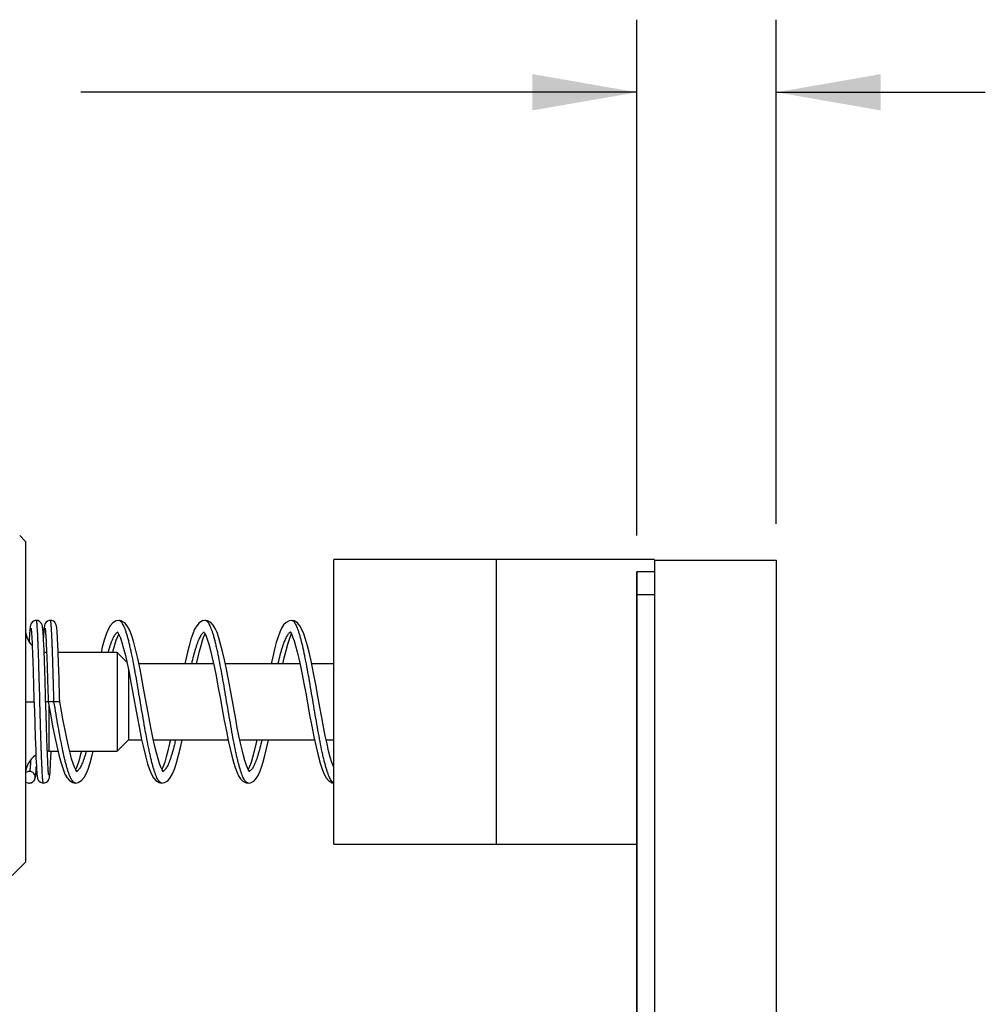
# Model space of a CAD drawing. Header units: inches. Extents: x 0 to 34, y 0 to 22.
# Tile 39 of 41: x 21.8 to 23.5, y 16.3 to 18. Entities that reach past the tile are written whole.
import ezdxf

# ---------------------------------------------------------------- set-up
doc = ezdxf.new("R2010")
doc.units = ezdxf.units.IN
doc.header["$LTSCALE"] = 1.87
doc.header["$MEASUREMENT"] = 0
doc.layers.get('0').update_dxf_attribs({"linetype": 'CONTINUOUS'})
doc.layers.add('DATUMCURVES', color=7, linetype='CONTINUOUS')
doc.layers.add('DIMENSIONS', color=7, linetype='CONTINUOUS')
doc.styles.get("Standard").update_dxf_attribs({"font": 'txt', "width": 0.8})
doc.dimstyles.new('DIMSTYLE_2', dxfattribs={"dimtxt": 0.125, "dimasz": 0.18, "dimexe": 0.18, "dimexo": 0.0625, "dimgap": 0.09, "dimtad": 0, "dimtih": 1, "dimtoh": 1, "dimdec": 3, "dimlfac": 0.5, "dimzin": 4, "dimdsep": 46, "dimtxsty": 'STANDARD', "dimblk": '_FILLED', "dimblk1": '_FILLED', "dimblk2": '_FILLED', "dimcen": 0.09, "dimadec": 0, "dimazin": 0, "dimtp": 0.001, "dimtm": 0.001, "dimtfac": 1, "dimtdec": 3, "dimtofl": 0, "dimtmove": 0, "dimatfit": 3, "dimldrblk": '_FILLED', "dimfxl": 1, "dimtolj": 1, "dimtzin": 4, "dimarcsym": 0})

# ---------------------------------------------------------------- blocks, each defined once
blk = doc.blocks.new('_FILLED')
at = {"color": 0, "linetype": 'BYBLOCK'}
blk.add_solid([(0, 0), (-1, 0.1736), (-1, -0.1736)], dxfattribs=at)
blk = doc.blocks.new('*D3')
at = {"layer": 'DIMENSIONS', "color": 2, "linetype": 'CONTINUOUS'}
for p, q in [((22.9057, 17.0749), (22.9057, 17.9634)), ((23.1457, 17.0949), (23.1457, 17.9634)), ((22.9057, 17.8384), (21.9482, 17.8384)), ((23.1457, 17.8384), (23.5057, 17.8384))]:
    blk.add_line(p, q, dxfattribs=at)
at = {"layer": 'DIMENSIONS', "color": 2, "linetype": 'CONTINUOUS', "xscale": 0.18, "yscale": 0.18, "zscale": 0.18}
blk.add_blockref('_FILLED', (22.9057, 17.8384), dxfattribs=at)
at = {"layer": 'DIMENSIONS', "color": 2, "linetype": 'CONTINUOUS', "xscale": 0.18, "yscale": 0.18, "zscale": 0.18, "rotation": 180}
blk.add_blockref('_FILLED', (23.1457, 17.8384), dxfattribs=at)
at = {"layer": 'DIMENSIONS', "color": 2, "linetype": 'CONTINUOUS', "width": 0.8}
for s, p in [('.120', (20.7607, 17.7759)), ('[', (21.2857, 17.7759)), ('3.05', (21.3857, 17.7759)), (']', (21.7857, 17.7759))]:
    blk.add_text(s, height=0.125, dxfattribs=at).set_placement(p)

msp = doc.modelspace()

# ---------------------------------------------------------------- linework, layer by layer
at = {"color": 7, "linetype": 'CONTINUOUS'}
for p, q in [((21.8526, 17.0648), (21.8428, 17.0746)), ((21.8526, 17.0648), (21.8526, 16.5121)), ((22.3837, 16.5434), (22.3837, 17.0334)), ((22.9357, 17.0334), (22.3837, 17.0334)), ((22.9357, 17.0324), (22.9357, 6.9044)), ((22.9357, 17.0324), (23.1457, 17.0324)), ((23.1457, 17.0324), (23.1457, 6.9044)), ((22.9057, 6.9244), (22.9057, 17.0124)), ((22.9357, 17.0124), (22.9057, 17.0124)), ((22.9357, 16.9724), (22.9057, 16.9724)), ((22.0133, 16.9284), (22.0132, 16.9284)), ((22.162, 16.9284), (22.162, 16.9284)), ((22.3108, 16.9284), (22.3107, 16.9284)), ((21.8592, 16.8973), (21.8589, 16.8922)), ((21.8634, 16.9022), (21.8637, 16.8971)), ((21.8637, 16.8971), (21.864, 16.8911)), ((21.8838, 16.8952), (21.8834, 16.9019)), ((21.8842, 16.887), (21.8838, 16.8952)), ((21.8875, 16.9038), (21.8878, 16.8993)), ((21.8878, 16.8993), (21.888, 16.8941)), ((21.888, 16.8941), (21.8883, 16.8879)), ((21.908, 16.8955), (21.9076, 16.902)), ((21.9084, 16.8877), (21.908, 16.8955)), ((22.0107, 16.9092), (22.0116, 16.908)), ((22.1594, 16.9091), (22.1608, 16.9072)), ((22.3081, 16.9092), (22.3089, 16.9082)), ((21.864, 16.8911), (21.8643, 16.8841)), ((21.8643, 16.8841), (21.8648, 16.8718)), ((21.8846, 16.8768), (21.8842, 16.887)), ((21.8853, 16.8587), (21.8846, 16.8768)), ((21.8883, 16.8879), (21.8888, 16.877)), ((21.8888, 16.877), (21.8893, 16.8641)), ((21.909, 16.8734), (21.9084, 16.8877)), ((21.8648, 16.8718), (21.8653, 16.8574)), ((21.8893, 16.8641), (21.8898, 16.8491)), ((21.9096, 16.856), (21.909, 16.8734)), ((22.0106, 16.8734), (21.909, 16.8734)), ((22.0106, 16.8734), (22.0106, 16.7034)), ((22.0272, 16.8568), (22.0106, 16.8734)), ((21.8653, 16.8574), (21.8659, 16.8409)), ((21.8864, 16.8251), (21.8853, 16.8587)), ((21.8898, 16.8491), (21.8906, 16.8262)), ((21.9105, 16.828), (21.9096, 16.856)), ((22.1766, 16.8538), (22.048, 16.8538)), ((22.3254, 16.8538), (22.1967, 16.8538)), ((22.3837, 16.8538), (22.3455, 16.8538)), ((21.8659, 16.8409), (21.8667, 16.816)), ((22.0303, 16.8424), (22.0303, 16.7231)), ((21.8526, 16.7884), (21.8675, 16.7884)), ((21.9117, 16.7884), (21.8875, 16.7884)), ((21.8895, 16.7245), (21.8887, 16.7464)), ((21.8694, 16.7268), (21.8702, 16.705)), ((21.89, 16.7099), (21.8895, 16.7245)), ((21.8905, 16.6971), (21.89, 16.7099)), ((22.0106, 16.7034), (22.0303, 16.7231)), ((22.0303, 16.7231), (22.0529, 16.7231)), ((22.073, 16.7231), (22.2016, 16.7231)), ((22.2217, 16.7231), (22.3504, 16.7231)), ((22.3705, 16.7231), (22.3837, 16.7231)), ((21.8702, 16.705), (21.8707, 16.6917)), ((21.8707, 16.6917), (21.8711, 16.6842)), ((21.891, 16.6863), (21.8905, 16.6971)), ((21.8926, 16.7034), (21.9085, 16.7034)), ((21.896, 16.6839), (21.8964, 16.6918)), ((21.8964, 16.6918), (21.8968, 16.7034)), ((21.9287, 16.7034), (22.0106, 16.7034)), ((21.8711, 16.6842), (21.8714, 16.6778)), ((21.8714, 16.6778), (21.8717, 16.6725)), ((21.8913, 16.6802), (21.891, 16.6863)), ((21.8916, 16.675), (21.8913, 16.6802)), ((21.8957, 16.6775), (21.896, 16.6839)), ((21.8594, 16.6684), (21.8593, 16.6684)), ((22.0902, 16.6677), (22.0896, 16.6685)), ((22.2389, 16.6677), (22.2385, 16.6683)), ((21.8592, 16.6484), (21.8593, 16.6484)), ((21.8592, 16.6484), (21.8593, 16.6484)), ((21.9389, 16.6484), (21.9388, 16.6484)), ((22.0877, 16.6484), (22.0876, 16.6484)), ((22.2364, 16.6484), (22.2363, 16.6484)), ((22.3837, 16.5434), (22.9057, 16.5434)), ((21.83, 16.4894), (21.8526, 16.5121))]:
    msp.add_line(p, q, dxfattribs=at)
for points in [[(21.8714, 16.9284), (21.8695, 16.9282), (21.8664, 16.9271), (21.8641, 16.9253), (21.8626, 16.9233), (21.8618, 16.9217), (21.8614, 16.9205), (21.8612, 16.9195), (21.861, 16.9185), (21.8608, 16.9175), (21.8606, 16.9164), (21.8605, 16.9151), (21.8603, 16.9138), (21.8602, 16.9123), (21.8601, 16.9107), (21.8599, 16.9089), (21.8598, 16.907), (21.8596, 16.9049), (21.8595, 16.9025), (21.8592, 16.8973)], [(21.8834, 16.9019), (21.8832, 16.9048), (21.8831, 16.9073), (21.8829, 16.9096), (21.8827, 16.9116), (21.8825, 16.9134), (21.8824, 16.9149), (21.8822, 16.9163), (21.8821, 16.9174), (21.8819, 16.9185), (21.8817, 16.9195), (21.8814, 16.9205), (21.881, 16.9218), (21.8802, 16.9234), (21.8788, 16.9252), (21.8767, 16.927), (21.8737, 16.9282), (21.8714, 16.9284)], [(21.8957, 16.9284), (21.8936, 16.9282), (21.8906, 16.9271), (21.8883, 16.9253), (21.8868, 16.9233), (21.8861, 16.9217), (21.8856, 16.9205), (21.8854, 16.9194), (21.8852, 16.9183), (21.885, 16.9172), (21.8848, 16.9161), (21.8847, 16.9147), (21.8845, 16.9132), (21.8844, 16.9116), (21.8842, 16.9097), (21.884, 16.9076), (21.8839, 16.9053), (21.8837, 16.9028), (21.8835, 16.8996)], [(21.9076, 16.902), (21.9075, 16.9048), (21.9073, 16.9073), (21.9071, 16.9095), (21.907, 16.9115), (21.9068, 16.9133), (21.9066, 16.9148), (21.9065, 16.9162), (21.9063, 16.9174), (21.9061, 16.9185), (21.9059, 16.9195), (21.9056, 16.9206), (21.9052, 16.9218), (21.9044, 16.9234), (21.903, 16.9253), (21.9007, 16.9271), (21.8978, 16.9282), (21.8957, 16.9284)], [(22.0133, 16.9284), (22.0087, 16.9277), (22.0029, 16.9242), (21.9986, 16.9192), (21.9951, 16.9128), (21.9917, 16.9047), (21.9884, 16.8947), (21.985, 16.8825), (21.9829, 16.8734)], [(22.0639, 16.7693), (22.0573, 16.8055), (22.0537, 16.8251), (22.0499, 16.8446), (22.0461, 16.863), (22.0423, 16.8792), (22.0386, 16.8929), (22.0351, 16.9039), (22.0316, 16.9125), (22.0279, 16.9192), (22.0235, 16.9243), (22.0176, 16.9277), (22.0133, 16.9284)], [(22.162, 16.9284), (22.1574, 16.9277), (22.1518, 16.9243), (22.1475, 16.9195), (22.144, 16.9133), (22.1408, 16.9056), (22.1376, 16.8962), (22.1344, 16.885), (22.1312, 16.8718), (22.1277, 16.8562), (22.1272, 16.8538)], [(22.2055, 16.8084), (22.2021, 16.827), (22.1986, 16.8446), (22.1953, 16.8608), (22.192, 16.8752), (22.1888, 16.8878), (22.1856, 16.8986), (22.1825, 16.9075), (22.1793, 16.9147), (22.1758, 16.9204), (22.1716, 16.9249), (22.166, 16.9279), (22.162, 16.9284)], [(22.3108, 16.9284), (22.307, 16.9279), (22.3015, 16.9252), (22.2973, 16.9209), (22.2938, 16.9154), (22.2907, 16.9086), (22.2876, 16.9002), (22.2846, 16.8903), (22.2816, 16.8788), (22.2785, 16.8657), (22.276, 16.8538)], [(22.3837, 16.675), (22.3829, 16.6768), (22.3803, 16.684), (22.3776, 16.693), (22.3748, 16.7037), (22.372, 16.716), (22.369, 16.7298), (22.366, 16.745), (22.3629, 16.7615), (22.3596, 16.7791), (22.3562, 16.798), (22.3525, 16.818), (22.3487, 16.838), (22.345, 16.856), (22.3416, 16.8716), (22.3383, 16.8849), (22.3351, 16.8961), (22.332, 16.9055), (22.3287, 16.9132), (22.3252, 16.9194), (22.321, 16.9242), (22.3154, 16.9276), (22.3107, 16.9284)], [(21.8622, 16.9151), (21.8622, 16.915), (21.8623, 16.9146), (21.8624, 16.9141), (21.8625, 16.9133), (21.8626, 16.9123), (21.8627, 16.9111), (21.8628, 16.9098), (21.8629, 16.9082), (21.8631, 16.9064), (21.8632, 16.9044), (21.8634, 16.9022)], [(21.8864, 16.9151), (21.8864, 16.9151), (21.8864, 16.915), (21.8865, 16.9147), (21.8866, 16.9142), (21.8867, 16.9135), (21.8868, 16.9126), (21.8869, 16.9116), (21.887, 16.9104), (21.8871, 16.909), (21.8872, 16.9075), (21.8874, 16.9057), (21.8875, 16.9038)], [(22.0031, 16.8734), (22.0038, 16.8765), (22.0065, 16.8864), (22.0091, 16.8947), (22.0115, 16.9011), (22.0133, 16.905)], [(22.0116, 16.908), (22.0136, 16.9044), (22.0161, 16.8985), (22.0188, 16.8904), (22.0217, 16.8802), (22.0247, 16.8681), (22.0278, 16.8544)], [(22.1474, 16.8538), (22.1495, 16.8638), (22.1523, 16.8755), (22.155, 16.8856), (22.1576, 16.894), (22.16, 16.9006), (22.162, 16.905)], [(22.1608, 16.9072), (22.163, 16.9029), (22.1656, 16.8962), (22.1684, 16.8874), (22.1714, 16.8767), (22.1744, 16.8642), (22.1775, 16.8497), (22.1808, 16.8334), (22.1842, 16.8153), (22.1879, 16.7956), (22.1915, 16.7755), (22.1951, 16.7559), (22.1986, 16.7379), (22.2019, 16.7218), (22.205, 16.7076), (22.2079, 16.6952), (22.2108, 16.6845), (22.2137, 16.6753), (22.2166, 16.6675), (22.2197, 16.6611), (22.223, 16.6559), (22.2271, 16.6517), (22.2326, 16.6489), (22.2364, 16.6484)], [(22.2961, 16.8538), (22.2984, 16.8644), (22.3014, 16.8769), (22.3043, 16.8876), (22.3071, 16.8964), (22.3097, 16.903), (22.3108, 16.905)], [(22.3089, 16.9082), (22.3106, 16.9053), (22.3128, 16.9004), (22.3153, 16.8936), (22.3179, 16.885), (22.3206, 16.8747), (22.3234, 16.8629), (22.3262, 16.8497), (22.3292, 16.8352), (22.3321, 16.8197), (22.3352, 16.8031), (22.342, 16.7662)], [(22.0278, 16.8544), (22.031, 16.839), (22.0343, 16.8219), (22.0377, 16.8033), (22.0451, 16.7629)], [(21.8906, 16.8262), (21.8915, 16.7938), (21.8917, 16.7884)], [(21.9117, 16.7884), (21.9115, 16.7956), (21.9105, 16.828)], [(21.8667, 16.816), (21.8673, 16.7955), (21.8677, 16.7813)], [(21.8887, 16.7464), (21.8876, 16.784), (21.8874, 16.7907), (21.8872, 16.7974), (21.8864, 16.8251)], [(22.2385, 16.6683), (22.237, 16.6705), (22.2351, 16.6745), (22.2329, 16.6801), (22.2306, 16.6872), (22.2281, 16.6959), (22.2256, 16.7059), (22.2229, 16.7173), (22.2203, 16.73), (22.2175, 16.7437), (22.2147, 16.7583), (22.2118, 16.7739), (22.2055, 16.8084)], [(21.8677, 16.7813), (21.8679, 16.7741), (21.8694, 16.7268)], [(21.8917, 16.7884), (21.8955, 16.7677), (21.8994, 16.7467), (21.9033, 16.7272), (21.907, 16.7099), (21.9105, 16.695), (21.914, 16.6824), (21.9173, 16.6722), (21.9207, 16.664), (21.9243, 16.6576), (21.9286, 16.6526), (21.9344, 16.6492), (21.9389, 16.6484)], [(21.9415, 16.6677), (21.9415, 16.6677), (21.9409, 16.6684), (21.9392, 16.6711), (21.9371, 16.6757), (21.9347, 16.6822), (21.9321, 16.6904), (21.9295, 16.7004), (21.9267, 16.712), (21.9238, 16.7252), (21.9208, 16.7398), (21.9178, 16.7555), (21.9147, 16.7723), (21.9117, 16.7884)], [(22.0451, 16.7629), (22.049, 16.7425), (22.0527, 16.7236), (22.0563, 16.7072), (22.0597, 16.6932), (22.063, 16.6814), (22.0662, 16.6717), (22.0695, 16.6638), (22.0731, 16.6575), (22.0773, 16.6526), (22.083, 16.6492), (22.0876, 16.6484)], [(22.0896, 16.6685), (22.0879, 16.6712), (22.0858, 16.6757), (22.0835, 16.6822), (22.0809, 16.6903), (22.0783, 16.7002), (22.0755, 16.7115), (22.0727, 16.7242), (22.0699, 16.7381), (22.067, 16.7531), (22.0639, 16.7693)], [(22.342, 16.7662), (22.3456, 16.7466), (22.3493, 16.7279), (22.353, 16.7107), (22.3566, 16.6956), (22.3601, 16.6827), (22.3636, 16.6721), (22.3671, 16.6637), (22.3707, 16.6573), (22.3752, 16.6523), (22.381, 16.649), (22.3837, 16.6486)], [(22.1023, 16.7231), (22.1009, 16.7166), (22.098, 16.7042), (22.0952, 16.6934), (22.0925, 16.6843), (22.09, 16.6771), (22.0877, 16.6719), (22.0876, 16.6718)], [(22.0876, 16.6484), (22.0919, 16.6491), (22.0977, 16.6524), (22.1021, 16.6575), (22.1058, 16.6641), (22.1093, 16.6726), (22.1128, 16.6833), (22.1164, 16.6965), (22.12, 16.7119), (22.1224, 16.7231)], [(22.2363, 16.6484), (22.2403, 16.649), (22.2457, 16.6518), (22.2498, 16.656), (22.2531, 16.6613), (22.2562, 16.6677), (22.2591, 16.6755), (22.262, 16.6848), (22.2649, 16.6956), (22.2679, 16.708), (22.271, 16.7223), (22.2711, 16.7231)], [(22.251, 16.7231), (22.2493, 16.7152), (22.2465, 16.7031), (22.2437, 16.6926), (22.2411, 16.6838), (22.2386, 16.6769), (22.2364, 16.6719), (22.2364, 16.6718)], [(21.9388, 16.6484), (21.9434, 16.6492), (21.9492, 16.6526), (21.9535, 16.6577), (21.9572, 16.6642), (21.9606, 16.6726), (21.964, 16.6832), (21.9676, 16.6963), (21.9693, 16.7034)], [(21.949, 16.7034), (21.9471, 16.6958), (21.9443, 16.6859), (21.9416, 16.678), (21.9392, 16.6723), (21.9389, 16.6718)], [(21.8593, 16.6484), (21.8615, 16.6487), (21.8645, 16.6499), (21.8667, 16.6517), (21.8682, 16.6536), (21.8689, 16.6552), (21.8693, 16.6565), (21.8696, 16.6576), (21.8698, 16.6586), (21.87, 16.6597), (21.8702, 16.661), (21.8703, 16.6624), (21.8705, 16.6639), (21.8706, 16.6656), (21.8708, 16.6676), (21.8709, 16.6697), (21.8711, 16.6721), (21.8713, 16.6747), (21.8714, 16.6773)], [(21.8835, 16.6484), (21.8856, 16.6486), (21.8886, 16.6498), (21.8909, 16.6516), (21.8924, 16.6536), (21.8931, 16.6551), (21.8935, 16.6563), (21.8938, 16.6573), (21.894, 16.6583), (21.8942, 16.6593), (21.8943, 16.6604), (21.8945, 16.6616), (21.8946, 16.663), (21.8948, 16.6645), (21.8949, 16.6661), (21.8951, 16.668), (21.8952, 16.67), (21.8954, 16.6723), (21.8957, 16.6775)], [(21.8928, 16.6618), (21.8928, 16.6619), (21.8927, 16.6622), (21.8926, 16.6628), (21.8925, 16.6636), (21.8924, 16.6646), (21.8923, 16.6658), (21.8921, 16.6672), (21.892, 16.6688), (21.8919, 16.6706), (21.8917, 16.6727), (21.8916, 16.675)], [(21.8717, 16.6725), (21.8719, 16.6702), (21.872, 16.6682), (21.8722, 16.6663), (21.8723, 16.6646), (21.8724, 16.6631), (21.8726, 16.6618), (21.8727, 16.6606), (21.8729, 16.6595), (21.8731, 16.6584), (21.8733, 16.6574), (21.8735, 16.6564), (21.8739, 16.6551), (21.8747, 16.6535), (21.8762, 16.6516), (21.8785, 16.6498), (21.8815, 16.6486), (21.8835, 16.6484)]]:
    msp.add_lwpolyline(points, dxfattribs=at)
for centre, start, end in [((21.8926, 16.9134), 180.0036, 224.7779), ((21.8926, 16.9134), 258.5262, 264.6768), ((21.8926, 16.6634), 123.8113, 179.9964), ((21.8926, 16.6634), 90, 93.4305)]:
    msp.add_arc(centre, 0.04, start, end, dxfattribs=at)
at = {"color": 3, "linetype": 'CONTINUOUS'}
for points, knots in [([(22.6637, 16.7884, 0.445), (22.6637, 16.7929, 0.445), (22.6637, 16.802, 0.4447), (22.6637, 16.8208, 0.4432), (22.6637, 16.8449, 0.439), (22.6637, 16.8742, 0.4302), (22.6637, 16.9138, 0.4126), (22.6637, 16.9602, 0.3792), (22.6637, 17.0035, 0.3242), (22.6637, 17.0283, 0.2621), (22.6637, 17.0334, 0.2193), (22.6637, 17.0334, 0.2)], [0, 0, 0, 0, 0.035088, 0.071249, 0.146678, 0.226214, 0.309433, 0.484616, 0.666953, 0.84929, 1, 1, 1, 1]), ([(22.6637, 16.5434, 0.2), (22.6637, 16.5434, 0.2193), (22.6637, 16.5485, 0.2621), (22.6637, 16.5733, 0.3242), (22.6637, 16.6166, 0.3792), (22.6637, 16.6631, 0.4126), (22.6637, 16.7027, 0.4302), (22.6637, 16.7319, 0.439), (22.6637, 16.7561, 0.4432), (22.6637, 16.7748, 0.4447), (22.6637, 16.7839, 0.445), (22.6637, 16.7884, 0.445)], [0, 0, 0, 0, 0.15071, 0.333047, 0.515384, 0.690567, 0.773786, 0.853322, 0.928751, 0.964912, 1, 1, 1, 1])]:
    msp.add_open_spline(points, degree=3, knots=knots, dxfattribs=at)
at = {"color": 7, "linetype": 'CONTINUOUS'}
for points, knots in [([(21.8835, 16.6484), (21.8835, 16.6484), (21.8835, 16.6484), (21.8834, 16.6485), (21.8834, 16.6486), (21.8833, 16.6487), (21.8832, 16.6489), (21.8832, 16.6491), (21.8831, 16.6495), (21.8829, 16.6501), (21.8828, 16.651), (21.8826, 16.6521), (21.8825, 16.6534), (21.8824, 16.6548), (21.8822, 16.6565), (21.8821, 16.6583), (21.8819, 16.6611), (21.8816, 16.665), (21.8814, 16.6702), (21.8811, 16.6761), (21.8808, 16.6826), (21.8805, 16.6896), (21.8802, 16.6972), (21.8798, 16.7083), (21.8793, 16.7232), (21.8788, 16.7421), (21.8782, 16.762), (21.8776, 16.7825), (21.8771, 16.8032), (21.8765, 16.8234), (21.8759, 16.843), (21.8755, 16.8586), (21.8751, 16.8703), (21.8748, 16.8785), (21.8745, 16.8862), (21.8742, 16.8933), (21.8739, 16.8999), (21.8737, 16.9058), (21.8734, 16.9111), (21.8731, 16.9151), (21.8729, 16.918), (21.8728, 16.9199), (21.8726, 16.9216), (21.8725, 16.9231), (21.8724, 16.9244), (21.8722, 16.9255), (21.8721, 16.9265), (21.8719, 16.9272), (21.8718, 16.9277), (21.8717, 16.9281), (21.8716, 16.9282), (21.8716, 16.9283), (21.8715, 16.9284), (21.8714, 16.9284), (21.8714, 16.9284)], [0, 0, 0, 0, 0.000068, 0.000357, 0.000756, 0.001299, 0.002, 0.002863, 0.003891, 0.006446, 0.009669, 0.013558, 0.018111, 0.023324, 0.029193, 0.035713, 0.042873, 0.059066, 0.077679, 0.098615, 0.121772, 0.147012, 0.174191, 0.203164, 0.265863, 0.333708, 0.405221, 0.478818, 0.552882, 0.625784, 0.695911, 0.761732, 0.792562, 0.82178, 0.849231, 0.874758, 0.898211, 0.919473, 0.938432, 0.954978, 0.962313, 0.969011, 0.975065, 0.980468, 0.985215, 0.989299, 0.992716, 0.995461, 0.997535, 0.998325, 0.998954, 0.999432, 0.999777, 1, 1, 1, 1]), ([(21.9017, 16.7884), (21.9015, 16.7953), (21.9011, 16.809), (21.9006, 16.8291), (21.9001, 16.8454), (21.8997, 16.8579), (21.8994, 16.8667), (21.8991, 16.8751), (21.8989, 16.883), (21.8986, 16.8903), (21.8983, 16.8972), (21.898, 16.9034), (21.8977, 16.909), (21.8974, 16.9139), (21.8972, 16.9181), (21.8969, 16.9212), (21.8967, 16.9233), (21.8966, 16.9246), (21.8964, 16.9257), (21.8963, 16.9266), (21.8961, 16.9273), (21.896, 16.9279), (21.8959, 16.9282), (21.8958, 16.9284), (21.8957, 16.9284), (21.8957, 16.9284), (21.8957, 16.9284)], [0, 0, 0, 0, 0.147795, 0.292341, 0.430438, 0.496124, 0.559075, 0.618932, 0.675381, 0.728119, 0.776847, 0.821277, 0.861187, 0.896371, 0.926623, 0.951759, 0.962375, 0.971674, 0.979648, 0.986289, 0.991591, 0.995558, 0.998215, 0.999089, 0.999716, 1, 1, 1, 1]), ([(22.0866, 16.6486), (22.0865, 16.6486), (22.0861, 16.6487), (22.0854, 16.649), (22.0844, 16.6497), (22.0835, 16.6505), (22.0826, 16.6515), (22.0813, 16.6532), (22.0798, 16.6559), (22.078, 16.6597), (22.0762, 16.6643), (22.0744, 16.6696), (22.0726, 16.6756), (22.0708, 16.6823), (22.069, 16.6896), (22.0672, 16.6975), (22.0647, 16.709), (22.0616, 16.7245), (22.058, 16.7441), (22.0532, 16.772), (22.0485, 16.8002), (22.0437, 16.8282), (22.0401, 16.8481), (22.0365, 16.8666), (22.0334, 16.8809), (22.0309, 16.8914), (22.0291, 16.8983), (22.0273, 16.9046), (22.0255, 16.9103), (22.0237, 16.9152), (22.0219, 16.9193), (22.0201, 16.9228), (22.0183, 16.9254), (22.0167, 16.927), (22.0154, 16.9279), (22.0145, 16.9283), (22.0138, 16.9284), (22.0134, 16.9284), (22.0134, 16.9284)], [0, 0, 0, 0, 0.001141, 0.004526, 0.008249, 0.012401, 0.017047, 0.022228, 0.034284, 0.048686, 0.065462, 0.084593, 0.106001, 0.129584, 0.155234, 0.182828, 0.21221, 0.275667, 0.344214, 0.416281, 0.564376, 0.637006, 0.706475, 0.771189, 0.82972, 0.856248, 0.880766, 0.903157, 0.92331, 0.941134, 0.956593, 0.969688, 0.980478, 0.989149, 0.99283, 0.996186, 0.999339, 1, 1, 1, 1]), ([(22.2363, 16.6484), (22.236, 16.6484), (22.2354, 16.6485), (22.2345, 16.6488), (22.2336, 16.6494), (22.2323, 16.6504), (22.2307, 16.6523), (22.2289, 16.6552), (22.2271, 16.6588), (22.2253, 16.6632), (22.2235, 16.6684), (22.2217, 16.6743), (22.2199, 16.6808), (22.2181, 16.6879), (22.2163, 16.6957), (22.2138, 16.7071), (22.2108, 16.7224), (22.2072, 16.7419), (22.2036, 16.7625), (22.2, 16.7837), (22.1964, 16.805), (22.1928, 16.8259), (22.1892, 16.846), (22.1856, 16.8646), (22.1825, 16.8792), (22.18, 16.8897), (22.1782, 16.8968), (22.1764, 16.9033), (22.1746, 16.9091), (22.1728, 16.9141), (22.171, 16.9185), (22.1692, 16.9221), (22.1674, 16.9249), (22.1659, 16.9267), (22.1646, 16.9276), (22.1636, 16.9281), (22.1628, 16.9284), (22.1623, 16.9284), (22.1621, 16.9284)], [0, 0, 0, 0, 0.002906, 0.00617, 0.009722, 0.013664, 0.022975, 0.034472, 0.048309, 0.064515, 0.08306, 0.103891, 0.12693, 0.152057, 0.179138, 0.208032, 0.27064, 0.338465, 0.40999, 0.483572, 0.557532, 0.630178, 0.699841, 0.764953, 0.824031, 0.850907, 0.875808, 0.898598, 0.919181, 0.937475, 0.953419, 0.966983, 0.978229, 0.98732, 0.991169, 0.994647, 0.997862, 1, 1, 1, 1]), ([(22.3836, 16.6487), (22.3833, 16.6488), (22.3827, 16.6491), (22.3818, 16.6497), (22.3809, 16.6506), (22.3796, 16.6521), (22.378, 16.6545), (22.3763, 16.6579), (22.3745, 16.6622), (22.3727, 16.6672), (22.3708, 16.6729), (22.369, 16.6793), (22.3672, 16.6863), (22.3654, 16.6939), (22.3629, 16.7051), (22.3599, 16.7203), (22.3563, 16.7397), (22.3514, 16.7673), (22.3467, 16.7955), (22.3419, 16.8236), (22.3383, 16.8438), (22.3347, 16.8627), (22.3312, 16.8798), (22.3281, 16.8927), (22.3256, 16.9019), (22.3238, 16.9078), (22.322, 16.9131), (22.3202, 16.9176), (22.3184, 16.9213), (22.3166, 16.9243), (22.315, 16.9263), (22.3137, 16.9274), (22.3128, 16.9279), (22.3119, 16.9283), (22.3112, 16.9284), (22.3108, 16.9284), (22.3108, 16.9284)], [0, 0, 0, 0, 0.003097, 0.006871, 0.011085, 0.015798, 0.026855, 0.040226, 0.055973, 0.074099, 0.094539, 0.117203, 0.141991, 0.168787, 0.197441, 0.259675, 0.327336, 0.398878, 0.547053, 0.620287, 0.690717, 0.756726, 0.816852, 0.869743, 0.893136, 0.914331, 0.933225, 0.949767, 0.963937, 0.975757, 0.985345, 0.989401, 0.993048, 0.996381, 0.999527, 1, 1, 1, 1]), ([(22.0115, 16.9081), (22.0113, 16.908), (22.0107, 16.9078), (22.0099, 16.9072), (22.0086, 16.9062), (22.007, 16.9044), (22.0052, 16.9017), (22.0034, 16.8983), (22.0016, 16.8943), (21.9998, 16.8897), (21.998, 16.8845), (21.9963, 16.879), (21.9952, 16.8753), (21.9947, 16.8734)], [0, 0, 0, 0, 0.018147, 0.045327, 0.075099, 0.143753, 0.226074, 0.322944, 0.43468, 0.561082, 0.701723, 0.856071, 1, 1, 1, 1]), ([(22.1588, 16.9073), (22.1586, 16.9072), (22.1577, 16.9065), (22.1562, 16.9049), (22.1544, 16.9024), (22.1526, 16.8991), (22.1508, 16.8953), (22.149, 16.8908), (22.1472, 16.8857), (22.1446, 16.8778), (22.1417, 16.8672), (22.1395, 16.8583), (22.1384, 16.8538)], [0, 0, 0, 0, 0.014071, 0.058638, 0.112331, 0.175805, 0.249264, 0.332693, 0.425918, 0.528535, 0.759929, 1, 1, 1, 1]), ([(22.1603, 16.9081), (22.1602, 16.9081), (22.16, 16.908), (22.1599, 16.908), (22.1598, 16.9079)], [0, 0, 0, 0, 0.671618, 1, 1, 1, 1]), ([(22.3089, 16.9081), (22.3083, 16.9078), (22.3071, 16.9071), (22.3053, 16.9054), (22.3035, 16.903), (22.3017, 16.8999), (22.2999, 16.8962), (22.2981, 16.8918), (22.2963, 16.8869), (22.2945, 16.8814), (22.2927, 16.8753), (22.2902, 16.8662), (22.2884, 16.859), (22.2872, 16.8539), (22.2872, 16.8538)], [0, 0, 0, 0, 0.030775, 0.072438, 0.122683, 0.18235, 0.251804, 0.331006, 0.419741, 0.51771, 0.624529, 0.739641, 0.992268, 1, 1, 1, 1]), ([(21.8926, 16.7835), (21.8926, 16.7786), (21.8926, 16.7672), (21.8926, 16.7504), (21.8926, 16.734), (21.8926, 16.7215), (21.8926, 16.7115), (21.8926, 16.7073), (21.8926, 16.7035), (21.8926, 16.7034), (21.8926, 16.7034)], [0, 0, 0, 0, 0.18259, 0.425843, 0.631795, 0.790769, 0.907061, 0.977698, 0.999253, 1, 1, 1, 1]), ([(21.9386, 16.6484), (21.9384, 16.6485), (21.9376, 16.6486), (21.9365, 16.6491), (21.9353, 16.65), (21.9344, 16.6509), (21.9335, 16.652), (21.9322, 16.6539), (21.9307, 16.6567), (21.9289, 16.6607), (21.9271, 16.6654), (21.9253, 16.6709), (21.9234, 16.6771), (21.9216, 16.6839), (21.9191, 16.6941), (21.9161, 16.7083), (21.9125, 16.7266), (21.9089, 16.7464), (21.9053, 16.7672), (21.9029, 16.7813), (21.9017, 16.7884)], [0, 0, 0, 0, 0.00366, 0.017124, 0.024926, 0.033643, 0.043377, 0.0542, 0.07928, 0.109102, 0.14366, 0.182858, 0.226561, 0.274593, 0.326697, 0.441974, 0.569947, 0.707707, 0.852163, 1, 1, 1, 1]), ([(22.1112, 16.7231), (22.1105, 16.7201), (22.1087, 16.7127), (22.1062, 16.7032), (22.1037, 16.6949), (22.1019, 16.6894), (22.1001, 16.6845), (22.0983, 16.6802), (22.0965, 16.6766), (22.0947, 16.6736), (22.0931, 16.6715), (22.0918, 16.6703), (22.0908, 16.6694), (22.09, 16.669), (22.0895, 16.6688)], [0, 0, 0, 0, 0.151576, 0.387731, 0.493536, 0.590487, 0.678189, 0.756301, 0.824609, 0.883202, 0.93246, 0.953853, 0.973304, 1, 1, 1, 1]), ([(22.2599, 16.7231), (22.2593, 16.7207), (22.2577, 16.7137), (22.2553, 16.7046), (22.2528, 16.6962), (22.251, 16.6906), (22.2492, 16.6855), (22.2474, 16.6811), (22.2456, 16.6773), (22.2438, 16.6742), (22.242, 16.6717), (22.2402, 16.6699), (22.239, 16.6691), (22.2384, 16.6689)], [0, 0, 0, 0, 0.124057, 0.364598, 0.472805, 0.57222, 0.662359, 0.74293, 0.813756, 0.874789, 0.926256, 0.968957, 1, 1, 1, 1]), ([(21.9574, 16.7034), (21.9571, 16.7021), (21.9561, 16.6987), (21.9545, 16.6936), (21.9527, 16.6883), (21.9509, 16.6835), (21.9491, 16.6794), (21.9473, 16.6758), (21.9455, 16.673), (21.9439, 16.6711), (21.9427, 16.6699), (21.9418, 16.6693), (21.9413, 16.669), (21.941, 16.6689)], [0, 0, 0, 0, 0.108661, 0.267605, 0.412841, 0.543695, 0.659812, 0.761033, 0.847456, 0.919703, 0.951034, 0.979577, 1, 1, 1, 1]), ([(21.8615, 16.6881), (21.8615, 16.6868), (21.8613, 16.6842), (21.8611, 16.6804), (21.8608, 16.6768), (21.8605, 16.6743), (21.8603, 16.6725), (21.8602, 16.6715), (21.86, 16.6705), (21.8599, 16.6698), (21.8598, 16.6692), (21.8596, 16.6688), (21.8595, 16.6686), (21.8595, 16.6685), (21.8594, 16.6684), (21.8593, 16.6684)], [0, 0, 0, 0, 0.189769, 0.398423, 0.577215, 0.725121, 0.787195, 0.841264, 0.887301, 0.925293, 0.955257, 0.977287, 0.985422, 0.991755, 1, 1, 1, 1]), ([(21.8593, 16.6684), (21.8586, 16.6684), (21.8571, 16.6683), (21.855, 16.6675), (21.8538, 16.6668), (21.8534, 16.6665)], [0, 0, 0, 0, 0.394878, 0.789756, 1, 1, 1, 1]), ([(21.8657, 16.6507), (21.866, 16.651), (21.8666, 16.6516), (21.8673, 16.6523), (21.8677, 16.653), (21.868, 16.6534), (21.8682, 16.6539), (21.8686, 16.6546), (21.8689, 16.6555), (21.8692, 16.6567), (21.8694, 16.6585), (21.8692, 16.6608), (21.8681, 16.6635), (21.8663, 16.6658), (21.864, 16.6674), (21.8616, 16.6683), (21.8601, 16.6684), (21.8594, 16.6684)], [0, 0, 0, 0, 0.054691, 0.107468, 0.133857, 0.160246, 0.186635, 0.213024, 0.265801, 0.318579, 0.371357, 0.476912, 0.582468, 0.688023, 0.793578, 0.899134, 1, 1, 1, 1]), ([(21.8525, 16.6511), (21.853, 16.6507), (21.8541, 16.6498), (21.8564, 16.6487), (21.8583, 16.6484), (21.8592, 16.6484)], [0, 0, 0, 0, 0.264024, 0.638657, 1, 1, 1, 1]), ([(21.862, 16.6488), (21.862, 16.6488), (21.8625, 16.649), (21.863, 16.6491), (21.8634, 16.6493)], [0, 0, 0, 0, 0.098243, 1, 1, 1, 1]), ([(21.8634, 16.6493), (21.8638, 16.6495), (21.8644, 16.6498), (21.8649, 16.6501), (21.865, 16.6502)], [0, 0, 0, 0, 0.770968, 1, 1, 1, 1]), ([(22.0876, 16.6484), (22.0875, 16.6484), (22.0871, 16.6485), (22.0868, 16.6485), (22.0866, 16.6486)], [0, 0, 0, 0, 0.380369, 1, 1, 1, 1])]:
    msp.add_open_spline(points, degree=3, knots=knots, dxfattribs=at)
for points in [[(22.0134, 16.9284), (22.0133, 16.9284), (22.0133, 16.9284), (22.0133, 16.9284)], [(22.1621, 16.9284), (22.1621, 16.9284), (22.162, 16.9284), (22.162, 16.9284)], [(22.3108, 16.9284), (22.3108, 16.9284), (22.3108, 16.9284), (22.3108, 16.9284)], [(22.1598, 16.9079), (22.1595, 16.9078), (22.1591, 16.9076), (22.1588, 16.9073)], [(21.8534, 16.6665), (21.8532, 16.6664), (21.8531, 16.6663), (21.8529, 16.6661)], [(21.941, 16.6689), (21.9409, 16.6689), (21.9407, 16.6688), (21.9406, 16.6687)], [(22.0895, 16.6688), (22.0894, 16.6688), (22.0894, 16.6688), (22.0894, 16.6688)], [(21.8593, 16.6484), (21.8602, 16.6484), (21.8611, 16.6486), (21.862, 16.6488)], [(21.865, 16.6502), (21.8652, 16.6504), (21.8654, 16.6505), (21.8657, 16.6507)], [(21.9388, 16.6484), (21.9388, 16.6484), (21.9387, 16.6484), (21.9386, 16.6484)], [(22.2363, 16.6484), (22.2363, 16.6484), (22.2363, 16.6484), (22.2363, 16.6484)]]:
    msp.add_open_spline(points, degree=3, dxfattribs=at)
at = {"layer": 'DATUMCURVES', "color": 40, "linetype": 'CONTINUOUS'}
msp.add_open_spline([(22.9057, 17.0122, 0.7281), (22.9057, 17.0122, 0.7383), (22.9057, 17.0038, 0.7597), (22.9057, 16.9824, 0.7681), (22.9057, 16.9722, 0.7681)], degree=3, dxfattribs=at)
msp.add_open_spline([(22.9057, 16.9722, 0.7681), (22.9057, 16.451, 0.7681), (22.9057, 13.1151, 0.7681), (22.9057, 9.7791, 0.7681), (22.9057, 6.9644, 0.7681)], degree=3, knots=[0, 0, 0, 0, 0.15625, 1, 1, 1, 1], dxfattribs=at)

# ---------------------------------------------------------------- dimensions: what is measured, and where the dimension line sits
at = {"layer": 'DIMENSIONS', "color": 2, "linetype": 'CONTINUOUS'}
dim = msp.add_linear_dim(base=(22.9057, 17.8384), p1=(23.1457, 17.0949), p2=(22.9057, 17.0749), angle=180, dimstyle='DIMSTYLE_2', dxfattribs=at)
dim.commit()
dim.dimension.update_dxf_attribs({"geometry": '*D3', "text_midpoint": (21.3232, 17.8384), "dimtype": 160})

doc.saveas('drawing.dxf')
